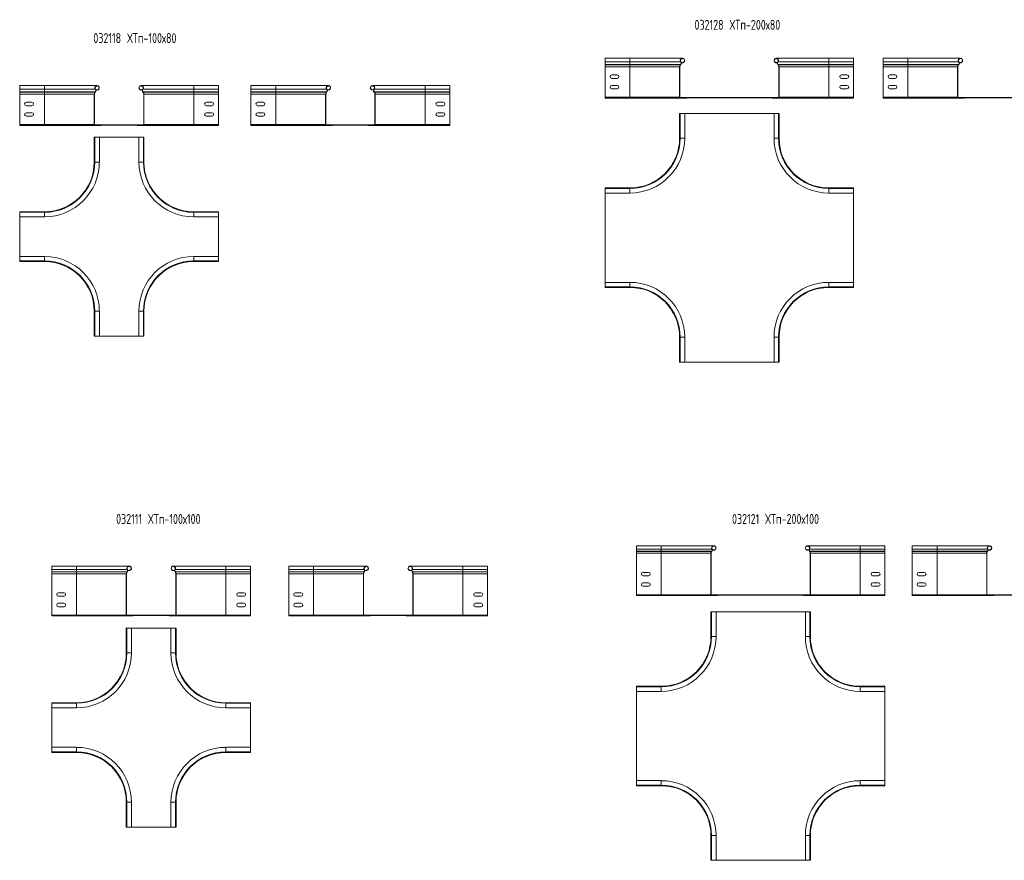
# Model space of a CAD drawing. Header units: millimetres. Extents: x -110 to 6455, y -3219 to 345.
# Tile 1 of 5: x 98 to 2078, y -3028 to -1338. Entities that reach past the tile are written whole.
import ezdxf

# ---------------------------------------------------------------- set-up
doc = ezdxf.new("R2010")
doc.units = ezdxf.units.MM
doc.styles.add('SLDTEXTSTYLE0', font='TXT', dxfattribs={"width": 0.7, "bigfont": 'bigfont'})

msp = doc.modelspace()

# ---------------------------------------------------------------- linework, layer by layer
at = {"color": 7, "linetype": 'Continuous', "lineweight": 15}
for p, q in [((1325, -1415.1), (1275, -1415.1)), ((1275, -1422.6), (1275, -1415.1)), ((1275, -1422.6), (1325, -1422.6)), ((1275, -1427.9), (1275, -1422.6)), ((1430.7, -1415.1), (1325, -1415.1)), ((1325, -1422.6), (1427.2, -1422.6)), ((1325, -1427.9), (1325, -1422.6)), ((1427.2, -1422.6), (1427.6, -1422.2)), ((1428.3, -1423.4), (1432.1, -1423.4)), ((1428.5, -1424), (1432.3, -1424)), ((1432.3, -1424), (1432.1, -1423.4)), ((1617.8, -1424), (1618, -1423.4)), ((1617.8, -1424), (1621.5, -1424)), ((1618, -1423.4), (1621.7, -1423.4)), ((1725, -1415.1), (1619.4, -1415.1)), ((1622.9, -1422.6), (1622.4, -1422.2)), ((1622.9, -1422.6), (1725, -1422.6)), ((1775, -1415.1), (1725, -1415.1)), ((1725, -1427.9), (1725, -1422.6)), ((1725, -1422.6), (1775, -1422.6)), ((1775, -1422.6), (1775, -1415.1)), ((1775, -1427.9), (1775, -1422.6)), ((1884.1, -1415.1), (1834.1, -1415.1)), ((1834.1, -1422.6), (1834.1, -1415.1)), ((1834.1, -1422.6), (1884.1, -1422.6)), ((1834.1, -1427.9), (1834.1, -1422.6)), ((1989.8, -1415.1), (1884.1, -1415.1)), ((1884.1, -1422.6), (1986.3, -1422.6)), ((1884.1, -1427.9), (1884.1, -1422.6)), ((1986.3, -1422.6), (1986.7, -1422.2)), ((1987.4, -1423.4), (1991.2, -1423.4)), ((1987.6, -1424), (1991.4, -1424)), ((1991.4, -1424), (1991.2, -1423.4)), ((1275, -1427.9), (1325, -1427.9)), ((1275, -1428.3), (1275, -1427.9)), ((1275, -1432.4), (1275, -1428.3)), ((1275, -1428.3), (1325, -1428.3)), ((1275, -1432.4), (1325, -1432.4)), ((1275, -1493.6), (1275, -1432.4)), ((1325, -1428.3), (1325, -1427.9)), ((1325, -1427.9), (1427, -1427.9)), ((1325, -1432.4), (1325, -1428.3)), ((1325, -1428.3), (1426.7, -1428.3)), ((1325, -1432.4), (1425, -1432.4)), ((1325, -1493.6), (1325, -1432.4)), ((1425, -1432.4), (1425.6, -1432.4)), ((1425, -1493.6), (1425, -1432.4)), ((1425.6, -1493.6), (1425.6, -1432.4)), ((1426.7, -1428.3), (1427, -1427.9)), ((1426.7, -1428.3), (1427.1, -1428.6)), ((1427, -1427.9), (1427.4, -1428.3)), ((1427.1, -1428.6), (1427.4, -1428.3)), ((1623, -1427.9), (1622.6, -1428.3)), ((1623, -1428.6), (1622.6, -1428.3)), ((1623.4, -1428.3), (1623, -1427.9)), ((1623, -1427.9), (1725, -1427.9)), ((1623.4, -1428.3), (1623, -1428.6)), ((1623.4, -1428.3), (1725, -1428.3)), ((1624.5, -1493.6), (1624.5, -1432.4)), ((1625, -1432.4), (1624.5, -1432.4)), ((1625, -1493.6), (1625, -1432.4)), ((1625, -1432.4), (1725, -1432.4)), ((1725, -1428.3), (1725, -1427.9)), ((1725, -1427.9), (1775, -1427.9)), ((1725, -1432.4), (1725, -1428.3)), ((1725, -1428.3), (1775, -1428.3)), ((1725, -1493.6), (1725, -1432.4)), ((1725, -1432.4), (1775, -1432.4)), ((1775, -1428.3), (1775, -1427.9)), ((1775, -1432.4), (1775, -1428.3)), ((1775, -1493.6), (1775, -1432.4)), ((1834.1, -1427.9), (1884.1, -1427.9)), ((1834.1, -1428.3), (1834.1, -1427.9)), ((1834.1, -1432.4), (1834.1, -1428.3)), ((1834.1, -1428.3), (1884.1, -1428.3)), ((1834.1, -1432.4), (1884.1, -1432.4)), ((1834.1, -1493.6), (1834.1, -1432.4)), ((1884.1, -1428.3), (1884.1, -1427.9)), ((1884.1, -1427.9), (1986.1, -1427.9)), ((1884.1, -1428.3), (1985.8, -1428.3)), ((1884.1, -1432.4), (1884.1, -1428.3)), ((1884.1, -1493.6), (1884.1, -1432.4)), ((1884.1, -1432.4), (1984.1, -1432.4)), ((1984.1, -1432.4), (1984.7, -1432.4)), ((1984.1, -1493.6), (1984.1, -1432.4)), ((1984.7, -1493.6), (1984.7, -1432.4)), ((1985.8, -1428.3), (1986.1, -1427.9)), ((1985.8, -1428.3), (1986.2, -1428.6)), ((1986.1, -1427.9), (1986.5, -1428.3)), ((1986.2, -1428.6), (1986.5, -1428.3)), ((1288.5, -1448.6), (1299.5, -1448.6)), ((1299.5, -1455.6), (1288.5, -1455.6)), ((1761.5, -1448.6), (1750.5, -1448.6)), ((1750.5, -1455.6), (1761.5, -1455.6)), ((1847.6, -1448.6), (1858.6, -1448.6)), ((1858.6, -1455.6), (1847.6, -1455.6)), ((147.7, -1470.1), (97.7, -1470.1)), ((97.7, -1477.6), (97.7, -1470.1)), ((97.7, -1477.6), (147.7, -1477.6)), ((97.7, -1482.9), (97.7, -1477.6)), ((97.7, -1483.3), (97.7, -1482.9)), ((97.7, -1482.9), (147.7, -1482.9)), ((97.7, -1487.4), (97.7, -1483.3)), ((97.7, -1483.3), (147.7, -1483.3)), ((253.4, -1470.1), (147.7, -1470.1)), ((147.7, -1477.6), (249.9, -1477.6)), ((147.7, -1482.9), (147.7, -1477.6)), ((147.7, -1483.3), (147.7, -1482.9)), ((147.7, -1482.9), (249.7, -1482.9)), ((147.7, -1483.3), (249.4, -1483.3)), ((147.7, -1487.4), (147.7, -1483.3)), ((249.4, -1483.3), (249.7, -1482.9)), ((249.4, -1483.3), (249.8, -1483.6)), ((249.7, -1482.9), (250.1, -1483.3)), ((249.8, -1483.6), (250.1, -1483.3)), ((249.9, -1477.6), (250.3, -1477.2)), ((251.1, -1478.4), (254.8, -1478.4)), ((251.2, -1478.9), (255, -1478.9)), ((255, -1478.9), (254.8, -1478.4)), ((340.5, -1478.9), (340.7, -1478.4)), ((340.5, -1478.9), (344.3, -1478.9)), ((340.7, -1478.4), (344.4, -1478.4)), ((447.7, -1470.1), (342.1, -1470.1)), ((345.6, -1477.6), (345.1, -1477.2)), ((345.8, -1482.9), (345.4, -1483.3)), ((345.7, -1483.6), (345.4, -1483.3)), ((345.6, -1477.6), (447.7, -1477.6)), ((346.1, -1483.3), (345.7, -1483.6)), ((346.1, -1483.3), (345.8, -1482.9)), ((345.8, -1482.9), (447.7, -1482.9)), ((346.1, -1483.3), (447.7, -1483.3)), ((497.7, -1470.1), (447.7, -1470.1)), ((447.7, -1482.9), (447.7, -1477.6)), ((447.7, -1477.6), (497.7, -1477.6)), ((447.7, -1483.3), (447.7, -1482.9)), ((447.7, -1482.9), (497.7, -1482.9)), ((447.7, -1487.4), (447.7, -1483.3)), ((447.7, -1483.3), (497.7, -1483.3)), ((497.7, -1477.6), (497.7, -1470.1)), ((497.7, -1482.9), (497.7, -1477.6)), ((497.7, -1483.3), (497.7, -1482.9)), ((497.7, -1487.4), (497.7, -1483.3)), ((612.9, -1470.1), (562.9, -1470.1)), ((562.9, -1477.6), (562.9, -1470.1)), ((562.9, -1477.6), (612.9, -1477.6)), ((562.9, -1482.9), (562.9, -1477.6)), ((562.9, -1482.9), (612.9, -1482.9)), ((562.9, -1483.3), (562.9, -1482.9)), ((562.9, -1487.4), (562.9, -1483.3)), ((562.9, -1483.3), (612.9, -1483.3)), ((718.6, -1470.1), (612.9, -1470.1)), ((612.9, -1482.9), (612.9, -1477.6)), ((612.9, -1477.6), (715.1, -1477.6)), ((612.9, -1482.9), (714.9, -1482.9)), ((612.9, -1483.3), (612.9, -1482.9)), ((612.9, -1483.3), (714.5, -1483.3)), ((612.9, -1487.4), (612.9, -1483.3)), ((714.5, -1483.3), (714.9, -1482.9)), ((714.5, -1483.3), (714.9, -1483.6)), ((714.9, -1482.9), (715.3, -1483.3)), ((714.9, -1483.6), (715.3, -1483.3)), ((715.1, -1477.6), (715.5, -1477.2)), ((716.2, -1478.4), (720, -1478.4)), ((716.4, -1478.9), (720.2, -1478.9)), ((720.2, -1478.9), (720, -1478.4)), ((805.6, -1478.9), (805.8, -1478.4)), ((805.6, -1478.9), (809.4, -1478.9)), ((805.8, -1478.4), (809.6, -1478.4)), ((912.9, -1470.1), (807.2, -1470.1)), ((810.7, -1477.6), (810.3, -1477.2)), ((810.9, -1482.9), (810.5, -1483.3)), ((810.8, -1483.6), (810.5, -1483.3)), ((810.7, -1477.6), (912.9, -1477.6)), ((811.2, -1483.3), (810.8, -1483.6)), ((811.2, -1483.3), (810.9, -1482.9)), ((810.9, -1482.9), (912.9, -1482.9)), ((811.2, -1483.3), (912.9, -1483.3)), ((962.9, -1470.1), (912.9, -1470.1)), ((912.9, -1482.9), (912.9, -1477.6)), ((912.9, -1477.6), (962.9, -1477.6)), ((912.9, -1483.3), (912.9, -1482.9)), ((912.9, -1482.9), (962.9, -1482.9)), ((912.9, -1487.4), (912.9, -1483.3)), ((912.9, -1483.3), (962.9, -1483.3)), ((962.9, -1477.6), (962.9, -1470.1)), ((962.9, -1482.9), (962.9, -1477.6)), ((962.9, -1483.3), (962.9, -1482.9)), ((962.9, -1487.4), (962.9, -1483.3)), ((1288.5, -1469.6), (1299.5, -1469.6)), ((1299.5, -1476.6), (1288.5, -1476.6)), ((1761.5, -1469.6), (1750.5, -1469.6)), ((1750.5, -1476.6), (1761.5, -1476.6)), ((1847.6, -1469.6), (1858.6, -1469.6)), ((1858.6, -1476.6), (1847.6, -1476.6)), ((97.7, -1487.4), (147.7, -1487.4)), ((97.7, -1548.6), (97.7, -1487.4)), ((111.2, -1503.6), (122.2, -1503.6)), ((147.7, -1487.4), (247.7, -1487.4)), ((147.7, -1548.6), (147.7, -1487.4)), ((247.7, -1548.6), (247.7, -1487.4)), ((247.7, -1487.4), (248.3, -1487.4)), ((248.3, -1548.6), (248.3, -1487.4)), ((347.2, -1548.6), (347.2, -1487.4)), ((347.7, -1487.4), (347.2, -1487.4)), ((347.7, -1548.6), (347.7, -1487.4)), ((347.7, -1487.4), (447.7, -1487.4)), ((447.7, -1548.6), (447.7, -1487.4)), ((447.7, -1487.4), (497.7, -1487.4)), ((484.2, -1503.6), (473.2, -1503.6)), ((497.7, -1548.6), (497.7, -1487.4)), ((562.9, -1487.4), (612.9, -1487.4)), ((562.9, -1548.6), (562.9, -1487.4)), ((576.4, -1503.6), (587.4, -1503.6)), ((612.9, -1487.4), (712.9, -1487.4)), ((612.9, -1548.6), (612.9, -1487.4)), ((712.9, -1487.4), (713.4, -1487.4)), ((712.9, -1548.6), (712.9, -1487.4)), ((713.4, -1548.6), (713.4, -1487.4)), ((812.9, -1487.4), (812.3, -1487.4)), ((812.3, -1548.6), (812.3, -1487.4)), ((812.9, -1548.6), (812.9, -1487.4)), ((812.9, -1487.4), (912.9, -1487.4)), ((912.9, -1548.6), (912.9, -1487.4)), ((912.9, -1487.4), (962.9, -1487.4)), ((949.4, -1503.6), (938.4, -1503.6)), ((962.9, -1548.6), (962.9, -1487.4)), ((1275, -1493.6), (1325, -1493.6)), ((1275, -1495.1), (1275, -1493.6)), ((1275, -1495.1), (1325, -1495.1)), ((1325, -1495.1), (1325, -1493.6)), ((1325, -1493.6), (1425, -1493.6)), ((1325, -1495.1), (1426.5, -1495.1)), ((1425, -1493.6), (1425.6, -1493.6)), ((1425.6, -1493.9), (1426.5, -1493.9)), ((1426.5, -1493.9), (1426.5, -1494.6)), ((1426.5, -1493.9), (1623.5, -1493.9)), ((1426.5, -1494.6), (1623.5, -1494.6)), ((1426.5, -1495.1), (1426.5, -1494.6)), ((1439, -1494.6), (1426.5, -1494.6)), ((1439, -1495.1), (1426.5, -1495.1)), ((1439, -1495.1), (1439, -1494.6)), ((1611, -1495.1), (1611, -1494.6)), ((1611, -1494.6), (1623.5, -1494.6)), ((1611, -1495.1), (1623.5, -1495.1)), ((1623.5, -1493.9), (1623.5, -1494.6)), ((1623.5, -1493.9), (1624.4, -1493.9)), ((1623.5, -1495.1), (1623.5, -1494.6)), ((1623.5, -1495.1), (1725, -1495.1)), ((1625, -1493.6), (1624.5, -1493.6)), ((1625, -1493.6), (1725, -1493.6)), ((1725, -1495.1), (1725, -1493.6)), ((1725, -1493.6), (1775, -1493.6)), ((1725, -1495.1), (1775, -1495.1)), ((1775, -1495.1), (1775, -1493.6)), ((1834.1, -1495.1), (1834.1, -1493.6)), ((1834.1, -1493.6), (1884.1, -1493.6)), ((1834.1, -1495.1), (1884.1, -1495.1)), ((1884.1, -1495.1), (1884.1, -1493.6)), ((1884.1, -1493.6), (1984.1, -1493.6)), ((1884.1, -1495.1), (1985.6, -1495.1)), ((1984.1, -1493.6), (1984.7, -1493.6)), ((1984.7, -1493.9), (1985.6, -1493.9)), ((1985.6, -1493.9), (1985.6, -1494.6)), ((1985.6, -1493.9), (2182.6, -1493.9)), ((1985.6, -1494.6), (2182.6, -1494.6)), ((1985.6, -1495.1), (1985.6, -1494.6)), ((1998.1, -1494.6), (1985.6, -1494.6)), ((1998.1, -1495.1), (1985.6, -1495.1)), ((1998.1, -1495.1), (1998.1, -1494.6)), ((122.2, -1510.6), (111.2, -1510.6)), ((111.2, -1524.6), (122.2, -1524.6)), ((473.2, -1510.6), (484.2, -1510.6)), ((484.2, -1524.6), (473.2, -1524.6)), ((587.4, -1510.6), (576.4, -1510.6)), ((576.4, -1524.6), (587.4, -1524.6)), ((938.4, -1510.6), (949.4, -1510.6)), ((949.4, -1524.6), (938.4, -1524.6)), ((122.2, -1531.6), (111.2, -1531.6)), ((473.2, -1531.6), (484.2, -1531.6)), ((587.4, -1531.6), (576.4, -1531.6)), ((938.4, -1531.6), (949.4, -1531.6)), ((1425, -1526), (1425, -1576)), ((1425, -1526), (1426.2, -1526)), ((1426.2, -1526), (1426.2, -1576)), ((1426.2, -1526), (1435.3, -1526)), ((1435.3, -1576), (1435.3, -1526)), ((1614.8, -1526), (1435.3, -1526)), ((1614.8, -1526), (1614.8, -1576)), ((1623.9, -1526), (1614.8, -1526)), ((1623.9, -1576), (1623.9, -1526)), ((1625, -1526), (1623.9, -1526)), ((1625, -1576), (1625, -1526)), ((97.7, -1550.1), (97.7, -1548.6)), ((97.7, -1548.6), (147.7, -1548.6)), ((97.7, -1550.1), (147.7, -1550.1)), ((147.7, -1550.1), (147.7, -1548.6)), ((147.7, -1548.6), (247.7, -1548.6)), ((147.7, -1550.1), (249.2, -1550.1)), ((247.7, -1548.6), (248.3, -1548.6)), ((248.3, -1548.9), (249.2, -1548.9)), ((249.2, -1548.9), (249.2, -1549.6)), ((249.2, -1548.9), (346.2, -1548.9)), ((249.2, -1549.6), (346.2, -1549.6)), ((261.7, -1549.6), (249.2, -1549.6)), ((249.2, -1550.1), (249.2, -1549.6)), ((261.7, -1550.1), (249.2, -1550.1)), ((261.7, -1550.1), (261.7, -1549.6)), ((333.7, -1549.6), (346.2, -1549.6)), ((333.7, -1550.1), (333.7, -1549.6)), ((333.7, -1550.1), (346.2, -1550.1)), ((346.2, -1548.9), (346.2, -1549.6)), ((346.2, -1548.9), (347.2, -1548.9)), ((346.2, -1550.1), (346.2, -1549.6)), ((346.2, -1550.1), (447.7, -1550.1)), ((447.7, -1550.1), (346.2, -1550.1)), ((347.7, -1548.6), (347.2, -1548.6)), ((347.7, -1548.6), (447.7, -1548.6)), ((447.7, -1550.1), (447.7, -1548.6)), ((447.7, -1548.6), (497.7, -1548.6)), ((447.7, -1550.1), (497.7, -1550.1)), ((497.7, -1550.1), (497.7, -1548.6)), ((562.9, -1550.1), (562.9, -1548.6)), ((562.9, -1548.6), (612.9, -1548.6)), ((562.9, -1550.1), (612.9, -1550.1)), ((612.9, -1550.1), (612.9, -1548.6)), ((612.9, -1548.6), (712.9, -1548.6)), ((612.9, -1550.1), (714.4, -1550.1)), ((712.9, -1548.6), (713.4, -1548.6)), ((713.5, -1548.9), (714.4, -1548.9)), ((714.4, -1548.9), (714.4, -1549.6)), ((714.4, -1548.9), (811.4, -1548.9)), ((714.4, -1549.6), (811.4, -1549.6)), ((714.4, -1550.1), (714.4, -1549.6)), ((726.9, -1549.6), (714.4, -1549.6)), ((726.9, -1550.1), (714.4, -1550.1)), ((726.9, -1550.1), (726.9, -1549.6)), ((798.9, -1550.1), (798.9, -1549.6)), ((798.9, -1549.6), (811.4, -1549.6)), ((798.9, -1550.1), (811.4, -1550.1)), ((811.4, -1548.9), (811.4, -1549.6)), ((811.4, -1548.9), (812.3, -1548.9)), ((811.4, -1550.1), (811.4, -1549.6)), ((811.4, -1550.1), (912.9, -1550.1)), ((812.9, -1548.6), (812.3, -1548.6)), ((812.9, -1548.6), (912.9, -1548.6)), ((912.9, -1550.1), (912.9, -1548.6)), ((912.9, -1548.6), (962.9, -1548.6)), ((912.9, -1550.1), (962.9, -1550.1)), ((962.9, -1550.1), (962.9, -1548.6)), ((247.7, -1573.8), (247.7, -1623.8)), ((247.7, -1573.8), (248.9, -1573.8)), ((248.9, -1573.8), (248.9, -1623.8)), ((248.9, -1573.8), (258, -1573.8)), ((258, -1623.8), (258, -1573.8)), ((337.5, -1573.8), (258, -1573.8)), ((337.5, -1573.8), (337.5, -1623.8)), ((346.6, -1573.8), (337.5, -1573.8)), ((346.6, -1623.8), (346.6, -1573.8)), ((347.7, -1573.8), (346.6, -1573.8)), ((347.7, -1623.8), (347.7, -1573.8)), ((1275, -1676), (1275, -1677.1)), ((1325, -1676), (1275, -1676)), ((1325, -1677.1), (1275, -1677.1)), ((1275, -1677.1), (1275, -1686.2)), ((1775, -1676), (1725, -1676)), ((1775, -1677.1), (1725, -1677.1)), ((1775, -1676), (1775, -1677.1)), ((1775, -1677.1), (1775, -1686.2)), ((1275, -1686.2), (1325, -1686.2)), ((1275, -1686.2), (1275, -1865.8)), ((1725, -1686.2), (1775, -1686.2)), ((1775, -1865.8), (1775, -1686.2)), ((97.7, -1723.8), (97.7, -1724.9)), ((147.7, -1723.8), (97.7, -1723.8)), ((147.7, -1724.9), (97.7, -1724.9)), ((97.7, -1724.9), (97.7, -1734)), ((97.7, -1734), (147.7, -1734)), ((97.7, -1734), (97.7, -1813.5)), ((497.7, -1723.8), (447.7, -1723.8)), ((497.7, -1724.9), (447.7, -1724.9)), ((447.7, -1734), (497.7, -1734)), ((497.7, -1723.8), (497.7, -1724.9)), ((497.7, -1724.9), (497.7, -1734)), ((497.7, -1813.5), (497.7, -1734)), ((147.7, -1813.5), (97.7, -1813.5)), ((97.7, -1822.6), (97.7, -1813.5)), ((497.7, -1813.5), (447.7, -1813.5)), ((497.7, -1822.6), (497.7, -1813.5)), ((97.7, -1822.6), (147.7, -1822.6)), ((97.7, -1823.8), (97.7, -1822.6)), ((97.7, -1823.8), (147.7, -1823.8)), ((447.7, -1822.6), (497.7, -1822.6)), ((447.7, -1823.8), (497.7, -1823.8)), ((497.7, -1823.8), (497.7, -1822.6)), ((1325, -1865.8), (1275, -1865.8)), ((1275, -1874.9), (1275, -1865.8)), ((1275, -1874.9), (1325, -1874.9)), ((1275, -1876), (1275, -1874.9)), ((1275, -1876), (1325, -1876)), ((1775, -1865.8), (1725, -1865.8)), ((1725, -1874.9), (1775, -1874.9)), ((1725, -1876), (1775, -1876)), ((1775, -1874.9), (1775, -1865.8)), ((1775, -1876), (1775, -1874.9)), ((247.7, -1923.8), (247.7, -1973.8)), ((248.9, -1923.8), (248.9, -1973.8)), ((258, -1973.8), (258, -1923.8)), ((337.5, -1923.8), (337.5, -1973.8)), ((346.6, -1973.8), (346.6, -1923.8)), ((347.7, -1973.8), (347.7, -1923.8)), ((247.7, -1973.8), (248.9, -1973.8)), ((248.9, -1973.8), (258, -1973.8)), ((258, -1973.8), (337.5, -1973.8)), ((346.6, -1973.8), (337.5, -1973.8)), ((347.7, -1973.8), (346.6, -1973.8)), ((1425, -1976), (1425, -2026)), ((1426.2, -1976), (1426.2, -2026)), ((1435.3, -2026), (1435.3, -1976)), ((1614.8, -1976), (1614.8, -2026)), ((1623.9, -2026), (1623.9, -1976)), ((1625, -2026), (1625, -1976)), ((1425, -2026), (1426.2, -2026)), ((1426.2, -2026), (1435.3, -2026)), ((1435.3, -2026), (1614.8, -2026)), ((1623.9, -2026), (1614.8, -2026)), ((1625, -2026), (1623.9, -2026)), ((1388, -2395.5), (1338, -2395.5)), ((1338, -2402.3), (1338, -2395.5)), ((1493.7, -2395.5), (1388, -2395.5)), ((1788, -2395.5), (1682.4, -2395.5)), ((1838, -2395.5), (1788, -2395.5)), ((1838, -2402.3), (1838, -2395.5)), ((1942.6, -2395.5), (1892.6, -2395.5)), ((1892.6, -2402.3), (1892.6, -2395.5)), ((2048.2, -2395.5), (1942.6, -2395.5)), ((1338, -2402.3), (1388, -2402.3)), ((1338, -2406.6), (1338, -2402.3)), ((1338, -2407), (1338, -2406.6)), ((1338, -2406.6), (1388, -2406.6)), ((1338, -2407), (1388, -2407)), ((1338, -2410.6), (1338, -2407)), ((1338, -2410.6), (1388, -2410.6)), ((1338, -2494), (1338, -2410.6)), ((1388, -2402.3), (1489.8, -2402.3)), ((1388, -2406.6), (1388, -2402.3)), ((1388, -2406.6), (1489.5, -2406.6)), ((1388, -2407), (1388, -2406.6)), ((1388, -2410.6), (1388, -2407)), ((1388, -2407), (1489.2, -2407)), ((1388, -2494), (1388, -2410.6)), ((1388, -2410.6), (1488, -2410.6)), ((1488, -2410.6), (1488.6, -2410.6)), ((1488, -2494), (1488, -2410.6)), ((1488.6, -2494), (1488.6, -2410.6)), ((1489.2, -2407), (1489.5, -2406.6)), ((1489.2, -2407), (1489.6, -2407.3)), ((1489.5, -2406.6), (1489.9, -2406.9)), ((1489.6, -2407.3), (1489.9, -2406.9)), ((1489.8, -2402.3), (1490.2, -2402)), ((1490.8, -2403.8), (1495.1, -2403.8)), ((1490.8, -2404.3), (1495.3, -2404.3)), ((1495.3, -2404.3), (1495.1, -2403.8)), ((1680.8, -2404.3), (1681, -2403.8)), ((1680.8, -2404.3), (1685.2, -2404.3)), ((1681, -2403.8), (1685.3, -2403.8)), ((1686.3, -2402.3), (1685.8, -2402)), ((1686.6, -2406.6), (1686.1, -2406.9)), ((1686.4, -2407.3), (1686.1, -2406.9)), ((1686.3, -2402.3), (1788, -2402.3)), ((1686.9, -2407), (1686.4, -2407.3)), ((1686.9, -2407), (1686.6, -2406.6)), ((1686.6, -2406.6), (1788, -2406.6)), ((1686.9, -2407), (1788, -2407)), ((1687.5, -2494), (1687.5, -2410.6)), ((1688, -2410.6), (1687.5, -2410.6)), ((1688, -2494), (1688, -2410.6)), ((1688, -2410.6), (1788, -2410.6)), ((1788, -2406.6), (1788, -2402.3)), ((1788, -2402.3), (1838, -2402.3)), ((1788, -2407), (1788, -2406.6)), ((1788, -2406.6), (1838, -2406.6)), ((1788, -2410.6), (1788, -2407)), ((1788, -2407), (1838, -2407)), ((1788, -2494), (1788, -2410.6)), ((1788, -2410.6), (1838, -2410.6)), ((1838, -2406.6), (1838, -2402.3)), ((1838, -2407), (1838, -2406.6)), ((1838, -2410.6), (1838, -2407)), ((1838, -2494), (1838, -2410.6)), ((1892.6, -2402.3), (1942.6, -2402.3)), ((1892.6, -2406.6), (1892.6, -2402.3)), ((1892.6, -2406.6), (1942.6, -2406.6)), ((1892.6, -2407), (1892.6, -2406.6)), ((1892.6, -2407), (1942.6, -2407)), ((1892.6, -2410.6), (1892.6, -2407)), ((1892.6, -2494), (1892.6, -2410.6)), ((1892.6, -2410.6), (1942.6, -2410.6)), ((1942.6, -2402.3), (2044.3, -2402.3)), ((1942.6, -2406.6), (1942.6, -2402.3)), ((1942.6, -2406.6), (2044, -2406.6)), ((1942.6, -2407), (1942.6, -2406.6)), ((1942.6, -2410.6), (1942.6, -2407)), ((1942.6, -2407), (2043.7, -2407)), ((1942.6, -2410.6), (2042.6, -2410.6)), ((1942.6, -2494), (1942.6, -2410.6)), ((2042.6, -2410.6), (2043.1, -2410.6)), ((2042.6, -2494), (2042.6, -2410.6)), ((2043.1, -2494), (2043.1, -2410.6)), ((2043.7, -2407), (2044, -2406.6)), ((2043.7, -2407), (2044.2, -2407.3)), ((2044, -2406.6), (2044.5, -2406.9)), ((2044.2, -2407.3), (2044.5, -2406.9)), ((2044.3, -2402.3), (2044.8, -2402)), ((2045.3, -2403.8), (2049.6, -2403.8)), ((2045.4, -2404.3), (2049.8, -2404.3)), ((2049.8, -2404.3), (2049.6, -2403.8)), ((212.2, -2436.7), (162.2, -2436.7)), ((162.2, -2443.5), (162.2, -2436.7)), ((162.2, -2443.5), (212.2, -2443.5)), ((162.2, -2447.8), (162.2, -2443.5)), ((162.2, -2448.2), (162.2, -2447.8)), ((162.2, -2447.8), (212.2, -2447.8)), ((162.2, -2448.2), (212.2, -2448.2)), ((162.2, -2451.8), (162.2, -2448.2)), ((162.2, -2535.2), (162.2, -2451.8)), ((162.2, -2451.8), (212.2, -2451.8)), ((317.9, -2436.7), (212.2, -2436.7)), ((212.2, -2443.5), (314, -2443.5)), ((212.2, -2447.8), (212.2, -2443.5)), ((212.2, -2448.2), (212.2, -2447.8)), ((212.2, -2447.8), (313.7, -2447.8)), ((212.2, -2448.2), (313.4, -2448.2)), ((212.2, -2451.8), (212.2, -2448.2)), ((212.2, -2451.8), (312.2, -2451.8)), ((212.2, -2535.2), (212.2, -2451.8)), ((312.2, -2451.8), (312.8, -2451.8)), ((312.2, -2535.2), (312.2, -2451.8)), ((312.8, -2535.2), (312.8, -2451.8)), ((313.4, -2448.2), (313.7, -2447.8)), ((313.4, -2448.2), (313.9, -2448.6)), ((313.7, -2447.8), (314.2, -2448.2)), ((313.9, -2448.6), (314.2, -2448.2)), ((314, -2443.5), (314.4, -2443.2)), ((315, -2445), (319.3, -2445)), ((315, -2445.5), (319.5, -2445.5)), ((319.5, -2445.5), (319.3, -2445)), ((405, -2445.5), (405.2, -2445)), ((405, -2445.5), (409.5, -2445.5)), ((405.2, -2445), (409.5, -2445)), ((512.2, -2436.7), (406.6, -2436.7)), ((410.5, -2443.5), (410, -2443.2)), ((410.8, -2447.8), (410.3, -2448.2)), ((410.6, -2448.6), (410.3, -2448.2)), ((410.5, -2443.5), (512.2, -2443.5)), ((411.1, -2448.2), (410.6, -2448.6)), ((411.1, -2448.2), (410.8, -2447.8)), ((410.8, -2447.8), (512.2, -2447.8)), ((411.1, -2448.2), (512.2, -2448.2)), ((411.7, -2535.2), (411.7, -2451.8)), ((412.2, -2451.8), (411.7, -2451.8)), ((412.2, -2535.2), (412.2, -2451.8)), ((412.2, -2451.8), (512.2, -2451.8)), ((562.2, -2436.7), (512.2, -2436.7)), ((512.2, -2447.8), (512.2, -2443.5)), ((512.2, -2443.5), (562.2, -2443.5)), ((512.2, -2448.2), (512.2, -2447.8)), ((512.2, -2447.8), (562.2, -2447.8)), ((512.2, -2451.8), (512.2, -2448.2)), ((512.2, -2448.2), (562.2, -2448.2)), ((512.2, -2535.2), (512.2, -2451.8)), ((512.2, -2451.8), (562.2, -2451.8)), ((562.2, -2443.5), (562.2, -2436.7)), ((562.2, -2447.8), (562.2, -2443.5)), ((562.2, -2448.2), (562.2, -2447.8)), ((562.2, -2451.8), (562.2, -2448.2)), ((562.2, -2535.2), (562.2, -2451.8)), ((688.9, -2436.7), (638.9, -2436.7)), ((638.9, -2443.5), (638.9, -2436.7)), ((638.9, -2443.5), (688.9, -2443.5)), ((638.9, -2447.8), (638.9, -2443.5)), ((638.9, -2447.8), (688.9, -2447.8)), ((638.9, -2448.2), (638.9, -2447.8)), ((638.9, -2448.2), (688.9, -2448.2)), ((638.9, -2451.8), (638.9, -2448.2)), ((638.9, -2535.2), (638.9, -2451.8)), ((638.9, -2451.8), (688.9, -2451.8)), ((794.6, -2436.7), (688.9, -2436.7)), ((688.9, -2443.5), (790.6, -2443.5)), ((688.9, -2447.8), (688.9, -2443.5)), ((688.9, -2448.2), (688.9, -2447.8)), ((688.9, -2447.8), (790.4, -2447.8)), ((688.9, -2448.2), (790.1, -2448.2)), ((688.9, -2451.8), (688.9, -2448.2)), ((688.9, -2535.2), (688.9, -2451.8)), ((688.9, -2451.8), (788.9, -2451.8)), ((788.9, -2451.8), (789.4, -2451.8)), ((788.9, -2535.2), (788.9, -2451.8)), ((789.4, -2535.2), (789.4, -2451.8)), ((790.1, -2448.2), (790.4, -2447.8)), ((790.1, -2448.2), (790.5, -2448.6)), ((790.4, -2447.8), (790.8, -2448.2)), ((790.5, -2448.6), (790.8, -2448.2)), ((790.6, -2443.5), (791.1, -2443.2)), ((791.7, -2445), (796, -2445)), ((791.7, -2445.5), (796.2, -2445.5)), ((796.2, -2445.5), (796, -2445)), ((881.6, -2445.5), (881.8, -2445)), ((881.6, -2445.5), (886.1, -2445.5)), ((881.8, -2445), (886.1, -2445)), ((988.9, -2436.7), (883.2, -2436.7)), ((887.2, -2443.5), (886.7, -2443.2)), ((887.4, -2447.8), (887, -2448.2)), ((887.3, -2448.6), (887, -2448.2)), ((887.2, -2443.5), (988.9, -2443.5)), ((887.7, -2448.2), (887.3, -2448.6)), ((887.7, -2448.2), (887.4, -2447.8)), ((887.4, -2447.8), (988.9, -2447.8)), ((887.7, -2448.2), (988.9, -2448.2)), ((888.9, -2451.8), (888.3, -2451.8)), ((888.3, -2535.2), (888.3, -2451.8)), ((888.9, -2535.2), (888.9, -2451.8)), ((888.9, -2451.8), (988.9, -2451.8)), ((1038.9, -2436.7), (988.9, -2436.7)), ((988.9, -2447.8), (988.9, -2443.5)), ((988.9, -2443.5), (1038.9, -2443.5)), ((988.9, -2448.2), (988.9, -2447.8)), ((988.9, -2447.8), (1038.9, -2447.8)), ((988.9, -2451.8), (988.9, -2448.2)), ((988.9, -2448.2), (1038.9, -2448.2)), ((988.9, -2535.2), (988.9, -2451.8)), ((988.9, -2451.8), (1038.9, -2451.8)), ((1038.9, -2443.5), (1038.9, -2436.7)), ((1038.9, -2447.8), (1038.9, -2443.5)), ((1038.9, -2448.2), (1038.9, -2447.8)), ((1038.9, -2451.8), (1038.9, -2448.2)), ((1038.9, -2535.2), (1038.9, -2451.8)), ((1351.5, -2449), (1362.5, -2449)), ((1824.5, -2449), (1813.5, -2449)), ((1906.1, -2449), (1917.1, -2449)), ((1362.5, -2456), (1351.5, -2456)), ((1351.5, -2470), (1362.5, -2470)), ((1813.5, -2456), (1824.5, -2456)), ((1824.5, -2470), (1813.5, -2470)), ((1917.1, -2456), (1906.1, -2456)), ((1906.1, -2470), (1917.1, -2470)), ((175.7, -2490.2), (186.7, -2490.2)), ((548.7, -2490.2), (537.7, -2490.2)), ((652.4, -2490.2), (663.4, -2490.2)), ((1025.4, -2490.2), (1014.4, -2490.2)), ((1338, -2494), (1388, -2494)), ((1338, -2495.5), (1338, -2494)), ((1362.5, -2477), (1351.5, -2477)), ((1388, -2494), (1488, -2494)), ((1388, -2495.5), (1388, -2494)), ((1488, -2494), (1488.6, -2494)), ((1488.6, -2494.2), (1489.5, -2494.2)), ((1489.5, -2494.2), (1489.5, -2494.9)), ((1489.5, -2494.2), (1686.5, -2494.2)), ((1502, -2494.9), (1489.5, -2494.9)), ((1489.5, -2495.5), (1489.5, -2494.9)), ((1489.5, -2494.9), (1686.5, -2494.9)), ((1502, -2495.5), (1502, -2494.9)), ((1674, -2495.5), (1674, -2494.9)), ((1674, -2494.9), (1686.5, -2494.9)), ((1686.5, -2494.2), (1686.5, -2494.9)), ((1686.5, -2494.2), (1687.5, -2494.2)), ((1686.5, -2495.5), (1686.5, -2494.9)), ((1688, -2494), (1687.5, -2494)), ((1688, -2494), (1788, -2494)), ((1788, -2495.5), (1788, -2494)), ((1788, -2494), (1838, -2494)), ((1813.5, -2477), (1824.5, -2477)), ((1838, -2495.5), (1838, -2494)), ((1892.6, -2494), (1942.6, -2494)), ((1892.6, -2495.5), (1892.6, -2494)), ((1917.1, -2477), (1906.1, -2477)), ((1942.6, -2495.5), (1942.6, -2494)), ((1942.6, -2494), (2042.6, -2494)), ((2042.6, -2494), (2043.1, -2494)), ((2043.1, -2494.2), (2044.1, -2494.2)), ((2044.1, -2494.2), (2044.1, -2494.9)), ((2044.1, -2494.2), (2241.1, -2494.2)), ((2044.1, -2495.5), (2044.1, -2494.9)), ((2056.6, -2494.9), (2044.1, -2494.9)), ((2044.1, -2494.9), (2241.1, -2494.9)), ((2056.6, -2495.5), (2056.6, -2494.9)), ((186.7, -2497.2), (175.7, -2497.2)), ((175.7, -2511.2), (186.7, -2511.2)), ((537.7, -2497.2), (548.7, -2497.2)), ((548.7, -2511.2), (537.7, -2511.2)), ((663.4, -2497.2), (652.4, -2497.2)), ((652.4, -2511.2), (663.4, -2511.2)), ((1014.4, -2497.2), (1025.4, -2497.2)), ((1025.4, -2511.2), (1014.4, -2511.2)), ((1338, -2495.5), (1388, -2495.5)), ((1388, -2495.5), (1489.5, -2495.5)), ((1502, -2495.5), (1489.5, -2495.5)), ((1674, -2495.5), (1686.5, -2495.5)), ((1686.5, -2495.5), (1788, -2495.5)), ((1788, -2495.5), (1686.5, -2495.5)), ((1788, -2495.5), (1838, -2495.5)), ((1892.6, -2495.5), (1942.6, -2495.5)), ((1942.6, -2495.5), (2044.1, -2495.5)), ((2056.6, -2495.5), (2044.1, -2495.5)), ((186.7, -2518.2), (175.7, -2518.2)), ((537.7, -2518.2), (548.7, -2518.2)), ((663.4, -2518.2), (652.4, -2518.2)), ((1014.4, -2518.2), (1025.4, -2518.2)), ((1488, -2528.2), (1488, -2578.2)), ((1488, -2528.2), (1489.2, -2528.2)), ((1489.2, -2528.2), (1489.2, -2578.2)), ((1489.2, -2528.2), (1498.3, -2528.2)), ((1498.3, -2578.2), (1498.3, -2528.2)), ((1677.8, -2528.2), (1498.3, -2528.2)), ((1677.8, -2528.2), (1677.8, -2578.2)), ((1686.9, -2528.2), (1677.8, -2528.2)), ((1686.9, -2578.2), (1686.9, -2528.2)), ((1688, -2528.2), (1686.9, -2528.2)), ((1688, -2578.2), (1688, -2528.2)), ((162.2, -2535.2), (212.2, -2535.2)), ((162.2, -2536.7), (162.2, -2535.2)), ((162.2, -2536.7), (212.2, -2536.7)), ((212.2, -2536.7), (212.2, -2535.2)), ((212.2, -2535.2), (312.2, -2535.2)), ((212.2, -2536.7), (313.7, -2536.7)), ((312.2, -2535.2), (312.8, -2535.2)), ((312.8, -2535.4), (313.7, -2535.4)), ((313.7, -2535.4), (313.7, -2536.1)), ((313.7, -2535.4), (410.7, -2535.4)), ((313.7, -2536.7), (313.7, -2536.1)), ((326.2, -2536.1), (313.7, -2536.1)), ((313.7, -2536.1), (410.7, -2536.1)), ((326.2, -2536.7), (313.7, -2536.7)), ((326.2, -2536.7), (326.2, -2536.1)), ((398.2, -2536.1), (410.7, -2536.1)), ((398.2, -2536.7), (398.2, -2536.1)), ((398.2, -2536.7), (410.7, -2536.7)), ((410.7, -2535.4), (410.7, -2536.1)), ((410.7, -2535.4), (411.7, -2535.4)), ((410.7, -2536.7), (410.7, -2536.1)), ((410.7, -2536.7), (512.2, -2536.7)), ((512.2, -2536.7), (410.7, -2536.7)), ((412.2, -2535.2), (411.7, -2535.2)), ((412.2, -2535.2), (512.2, -2535.2)), ((512.2, -2536.7), (512.2, -2535.2)), ((512.2, -2535.2), (562.2, -2535.2)), ((512.2, -2536.7), (562.2, -2536.7)), ((562.2, -2536.7), (562.2, -2535.2)), ((638.9, -2535.2), (688.9, -2535.2)), ((638.9, -2536.7), (638.9, -2535.2)), ((638.9, -2536.7), (688.9, -2536.7)), ((688.9, -2536.7), (688.9, -2535.2)), ((688.9, -2535.2), (788.9, -2535.2)), ((688.9, -2536.7), (790.4, -2536.7)), ((788.9, -2535.2), (789.4, -2535.2)), ((789.5, -2535.4), (790.4, -2535.4)), ((790.4, -2535.4), (790.4, -2536.1)), ((790.4, -2535.4), (887.4, -2535.4)), ((802.9, -2536.1), (790.4, -2536.1)), ((790.4, -2536.7), (790.4, -2536.1)), ((790.4, -2536.1), (887.4, -2536.1)), ((802.9, -2536.7), (790.4, -2536.7)), ((802.9, -2536.7), (802.9, -2536.1)), ((874.9, -2536.7), (874.9, -2536.1)), ((874.9, -2536.1), (887.4, -2536.1)), ((874.9, -2536.7), (887.4, -2536.7)), ((887.4, -2535.4), (887.4, -2536.1)), ((887.4, -2535.4), (888.3, -2535.4)), ((887.4, -2536.7), (887.4, -2536.1)), ((887.4, -2536.7), (988.9, -2536.7)), ((888.9, -2535.2), (888.3, -2535.2)), ((888.9, -2535.2), (988.9, -2535.2)), ((988.9, -2536.7), (988.9, -2535.2)), ((988.9, -2535.2), (1038.9, -2535.2)), ((988.9, -2536.7), (1038.9, -2536.7)), ((1038.9, -2536.7), (1038.9, -2535.2)), ((312.2, -2561.2), (312.2, -2611.2)), ((312.2, -2561.2), (313.4, -2561.2)), ((313.4, -2561.2), (313.4, -2611.2)), ((313.4, -2561.2), (322.5, -2561.2)), ((322.5, -2611.2), (322.5, -2561.2)), ((402, -2561.2), (322.5, -2561.2)), ((402, -2561.2), (402, -2611.2)), ((411.1, -2561.2), (402, -2561.2)), ((411.1, -2611.2), (411.1, -2561.2)), ((412.2, -2561.2), (411.1, -2561.2)), ((412.2, -2611.2), (412.2, -2561.2)), ((1488, -2578.2), (1489.2, -2578.2)), ((1688, -2578.2), (1686.9, -2578.2)), ((312.2, -2611.2), (313.4, -2611.2)), ((412.2, -2611.2), (411.1, -2611.2)), ((1388, -2678.2), (1338, -2678.2)), ((1338, -2678.2), (1338, -2679.3)), ((1388, -2679.3), (1338, -2679.3)), ((1338, -2679.3), (1338, -2688.4)), ((1338, -2688.4), (1388, -2688.4)), ((1338, -2688.4), (1338, -2867.9)), ((1388, -2678.2), (1388, -2679.3)), ((1788, -2678.2), (1788, -2679.3)), ((1838, -2678.2), (1788, -2678.2)), ((1838, -2679.3), (1788, -2679.3)), ((1788, -2688.4), (1838, -2688.4)), ((1838, -2678.2), (1838, -2679.3)), ((1838, -2679.3), (1838, -2688.4)), ((1838, -2867.9), (1838, -2688.4)), ((212.2, -2711.2), (162.2, -2711.2)), ((162.2, -2711.2), (162.2, -2712.3)), ((212.2, -2712.3), (162.2, -2712.3)), ((162.2, -2712.3), (162.2, -2721.4)), ((212.2, -2711.2), (212.2, -2712.3)), ((512.2, -2711.2), (512.2, -2712.3)), ((562.2, -2711.2), (512.2, -2711.2)), ((562.2, -2712.3), (512.2, -2712.3)), ((562.2, -2711.2), (562.2, -2712.3)), ((562.2, -2712.3), (562.2, -2721.4)), ((162.2, -2721.4), (212.2, -2721.4)), ((162.2, -2721.4), (162.2, -2800.9)), ((512.2, -2721.4), (562.2, -2721.4)), ((562.2, -2800.9), (562.2, -2721.4)), ((212.2, -2800.9), (162.2, -2800.9)), ((162.2, -2810), (162.2, -2800.9)), ((162.2, -2810), (212.2, -2810)), ((162.2, -2811.2), (162.2, -2810)), ((162.2, -2811.2), (212.2, -2811.2)), ((212.2, -2811.2), (212.2, -2810)), ((562.2, -2800.9), (512.2, -2800.9)), ((512.2, -2810), (562.2, -2810)), ((512.2, -2811.2), (512.2, -2810)), ((512.2, -2811.2), (562.2, -2811.2)), ((562.2, -2810), (562.2, -2800.9)), ((562.2, -2811.2), (562.2, -2810)), ((1388, -2867.9), (1338, -2867.9)), ((1338, -2877), (1338, -2867.9)), ((1838, -2867.9), (1788, -2867.9)), ((1838, -2877), (1838, -2867.9)), ((1338, -2877), (1388, -2877)), ((1338, -2878.2), (1338, -2877)), ((1338, -2878.2), (1388, -2878.2)), ((1388, -2878.2), (1388, -2877)), ((1788, -2877), (1838, -2877)), ((1788, -2878.2), (1788, -2877)), ((1788, -2878.2), (1838, -2878.2)), ((1838, -2878.2), (1838, -2877)), ((312.2, -2911.2), (312.2, -2961.2)), ((312.2, -2911.2), (313.4, -2911.2)), ((313.4, -2911.2), (313.4, -2961.2)), ((322.5, -2961.2), (322.5, -2911.2)), ((402, -2911.2), (402, -2961.2)), ((411.1, -2961.2), (411.1, -2911.2)), ((412.2, -2911.2), (411.1, -2911.2)), ((412.2, -2961.2), (412.2, -2911.2)), ((312.2, -2961.2), (313.4, -2961.2)), ((313.4, -2961.2), (322.5, -2961.2)), ((322.5, -2961.2), (402, -2961.2)), ((411.1, -2961.2), (402, -2961.2)), ((412.2, -2961.2), (411.1, -2961.2)), ((1488, -2978.2), (1488, -3028.2)), ((1488, -2978.2), (1489.2, -2978.2)), ((1489.2, -2978.2), (1489.2, -3028.2)), ((1498.3, -3028.2), (1498.3, -2978.2)), ((1677.8, -2978.2), (1677.8, -3028.2)), ((1686.9, -3028.2), (1686.9, -2978.2)), ((1688, -2978.2), (1686.9, -2978.2)), ((1688, -3028.2), (1688, -2978.2)), ((1488, -3028.2), (1489.2, -3028.2)), ((1489.2, -3028.2), (1498.3, -3028.2)), ((1498.3, -3028.2), (1677.8, -3028.2)), ((1686.9, -3028.2), (1677.8, -3028.2)), ((1688, -3028.2), (1686.9, -3028.2))]:
    msp.add_line(p, q, dxfattribs=at)
at = {"color": 8, "linetype": 'Continuous', "lineweight": 15}
for p, q in [((1325, -1422.6), (1325, -1415.1)), ((1725, -1422.6), (1725, -1415.1)), ((1884.1, -1422.6), (1884.1, -1415.1)), ((147.7, -1477.6), (147.7, -1470.1)), ((447.7, -1477.6), (447.7, -1470.1)), ((612.9, -1477.6), (612.9, -1470.1)), ((912.9, -1477.6), (912.9, -1470.1)), ((1425, -1576), (1426.2, -1576)), ((1426.2, -1576), (1435.3, -1576)), ((1623.9, -1576), (1614.8, -1576)), ((1625, -1576), (1623.9, -1576)), ((247.7, -1623.8), (248.9, -1623.8)), ((248.9, -1623.8), (258, -1623.8)), ((346.6, -1623.8), (337.5, -1623.8)), ((347.7, -1623.8), (346.6, -1623.8)), ((1325, -1676), (1325, -1677.1)), ((1325, -1677.1), (1325, -1686.2)), ((1725, -1676), (1725, -1677.1)), ((1725, -1677.1), (1725, -1686.2)), ((147.7, -1723.8), (147.7, -1724.9)), ((147.7, -1724.9), (147.7, -1734)), ((447.7, -1723.8), (447.7, -1724.9)), ((447.7, -1724.9), (447.7, -1734)), ((147.7, -1822.6), (147.7, -1813.5)), ((447.7, -1822.6), (447.7, -1813.5)), ((147.7, -1823.8), (147.7, -1822.6)), ((447.7, -1823.8), (447.7, -1822.6)), ((1325, -1874.9), (1325, -1865.8)), ((1325, -1876), (1325, -1874.9)), ((1725, -1874.9), (1725, -1865.8)), ((1725, -1876), (1725, -1874.9)), ((247.7, -1923.8), (248.9, -1923.8)), ((248.9, -1923.8), (258, -1923.8)), ((346.6, -1923.8), (337.5, -1923.8)), ((347.7, -1923.8), (346.6, -1923.8)), ((1425, -1976), (1426.2, -1976)), ((1426.2, -1976), (1435.3, -1976)), ((1623.9, -1976), (1614.8, -1976)), ((1625, -1976), (1623.9, -1976)), ((1388, -2402.3), (1388, -2395.5)), ((1788, -2402.3), (1788, -2395.5)), ((1942.6, -2402.3), (1942.6, -2395.5)), ((212.2, -2443.5), (212.2, -2436.7)), ((512.2, -2443.5), (512.2, -2436.7)), ((688.9, -2443.5), (688.9, -2436.7)), ((988.9, -2443.5), (988.9, -2436.7)), ((1489.2, -2578.2), (1498.3, -2578.2)), ((1686.9, -2578.2), (1677.8, -2578.2)), ((313.4, -2611.2), (322.5, -2611.2)), ((411.1, -2611.2), (402, -2611.2)), ((1388, -2679.3), (1388, -2688.4)), ((1788, -2679.3), (1788, -2688.4)), ((212.2, -2712.3), (212.2, -2721.4)), ((512.2, -2712.3), (512.2, -2721.4)), ((212.2, -2810), (212.2, -2800.9)), ((512.2, -2810), (512.2, -2800.9)), ((1388, -2877), (1388, -2867.9)), ((1788, -2877), (1788, -2867.9)), ((313.4, -2911.2), (322.5, -2911.2)), ((411.1, -2911.2), (402, -2911.2)), ((1489.2, -2978.2), (1498.3, -2978.2)), ((1686.9, -2978.2), (1677.8, -2978.2))]:
    msp.add_line(p, q, dxfattribs=at)
at = {"color": 7, "linetype": 'Continuous', "lineweight": 15}
for centre, radius, start, end in [((1430.7, -1419.7), 4.55, 290.35, 219.6825), ((1430.7, -1419.7), 4, 290.35, 219.6825), ((1424.1, -1425.1), 4, 316.4642, 39.6825), ((1424.1, -1425.1), 4.55, 316.4642, 39.6825), ((1619.4, -1419.7), 4.55, 320.3175, 249.65), ((1619.4, -1419.7), 4, 320.3175, 249.65), ((1625.9, -1425.1), 4.55, 140.3175, 223.5358), ((1625.9, -1425.1), 4, 140.3175, 223.5358), ((1989.8, -1419.7), 4.55, 290.35, 219.6825), ((1989.8, -1419.7), 4, 290.35, 219.6825), ((1983.2, -1425.1), 4, 316.4642, 39.6825), ((1983.2, -1425.1), 4.55, 316.4642, 39.6825), ((1431, -1432.4), 6, 136.4642, 180), ((1431, -1432.4), 5.45, 136.4642, 180), ((1619, -1432.4), 5.45, 0, 43.5358), ((1619, -1432.4), 6, 0, 43.5358), ((1990.1, -1432.4), 6, 136.4642, 180), ((1990.1, -1432.4), 5.45, 136.4642, 180), ((1288.5, -1452.1), 3.5, 90, 270), ((1299.5, -1452.1), 3.5, 270, 90), ((1750.5, -1452.1), 3.5, 90, 270), ((1761.5, -1452.1), 3.5, 270, 90), ((1847.6, -1452.1), 3.5, 90, 270), ((1858.6, -1452.1), 3.5, 270, 90), ((253.7, -1487.4), 6, 136.4642, 180), ((253.7, -1487.4), 5.45, 136.4642, 180), ((253.4, -1474.7), 4.55, 290.35, 219.6825), ((253.4, -1474.7), 4, 290.35, 219.6825), ((246.8, -1480.1), 4, 316.4642, 39.6825), ((246.8, -1480.1), 4.55, 316.4642, 39.6825), ((342.1, -1474.7), 4.55, 320.3175, 249.65), ((342.1, -1474.7), 4, 320.3175, 249.65), ((348.7, -1480.1), 4.55, 140.3175, 223.5358), ((348.7, -1480.1), 4, 140.3175, 223.5358), ((341.7, -1487.4), 5.45, 0, 43.5358), ((341.7, -1487.4), 6, 0, 43.5358), ((718.9, -1487.4), 6, 136.4642, 180), ((718.9, -1487.4), 5.45, 136.4642, 180), ((718.6, -1474.7), 4.55, 290.35, 219.6825), ((718.6, -1474.7), 4, 290.35, 219.6825), ((712, -1480.1), 4, 316.4642, 39.6825), ((712, -1480.1), 4.55, 316.4642, 39.6825), ((807.2, -1474.7), 4.55, 320.3175, 249.65), ((807.2, -1474.7), 4, 320.3175, 249.65), ((813.8, -1480.1), 4.55, 140.3175, 223.5358), ((813.8, -1480.1), 4, 140.3175, 223.5358), ((806.9, -1487.4), 5.45, 0, 43.5358), ((806.9, -1487.4), 6, 0, 43.5358), ((1288.5, -1473.1), 3.5, 90, 270), ((1299.5, -1473.1), 3.5, 270, 90), ((1750.5, -1473.1), 3.5, 90, 270), ((1761.5, -1473.1), 3.5, 270, 90), ((1847.6, -1473.1), 3.5, 90, 270), ((1858.6, -1473.1), 3.5, 270, 90), ((111.2, -1507.1), 3.5, 90, 270), ((122.2, -1507.1), 3.5, 270, 90), ((473.2, -1507.1), 3.5, 90, 270), ((484.2, -1507.1), 3.5, 270, 90), ((576.4, -1507.1), 3.5, 90, 270), ((587.4, -1507.1), 3.5, 270, 90), ((938.4, -1507.1), 3.5, 90, 270), ((949.4, -1507.1), 3.5, 270, 90), ((1426.5, -1493.6), 1.5, 180, 270), ((1426.5, -1493.6), 0.95, 180, 270), ((1623.5, -1493.6), 0.95, 270, 0), ((1623.5, -1493.6), 1.5, 270, 0), ((1985.6, -1493.6), 1.5, 180, 270), ((1985.6, -1493.6), 0.95, 180, 270), ((111.2, -1528.1), 3.5, 90, 270), ((122.2, -1528.1), 3.5, 270, 90), ((473.2, -1528.1), 3.5, 90, 270), ((484.2, -1528.1), 3.5, 270, 90), ((576.4, -1528.1), 3.5, 90, 270), ((587.4, -1528.1), 3.5, 270, 90), ((938.4, -1528.1), 3.5, 90, 270), ((949.4, -1528.1), 3.5, 270, 90), ((249.2, -1548.6), 1.5, 180, 270), ((249.2, -1548.6), 0.95, 180, 270), ((346.2, -1548.6), 0.95, 270, 0), ((346.2, -1548.6), 1.5, 270, 0), ((714.4, -1548.6), 1.5, 180, 270), ((714.4, -1548.6), 0.95, 180, 270), ((811.4, -1548.6), 1.5, 270, 0), ((811.4, -1548.6), 0.95, 270, 0), ((1325, -1576), 101.1, 270, 0), ((1325, -1576), 110.2, 270, 0), ((1325, -1576), 100, 270, 0), ((1725, -1576), 110.2, 180, 270), ((1725, -1576), 101.1, 180, 270), ((1725, -1576), 100, 180, 270), ((147.7, -1623.8), 101.1, 270, 0), ((147.7, -1623.8), 110.2, 270, 0), ((147.7, -1623.8), 100, 270, 0), ((447.7, -1623.8), 110.2, 180, 270), ((447.7, -1623.8), 101.1, 180, 270), ((447.7, -1623.8), 100, 180, 270), ((147.7, -1923.8), 110.2, 0, 90), ((447.7, -1923.8), 110.2, 90, 180), ((147.7, -1923.8), 101.1, 0, 90), ((147.7, -1923.8), 100, 0, 90), ((447.7, -1923.8), 101.1, 90, 180), ((447.7, -1923.8), 100, 90, 180), ((1325, -1976), 110.2, 0, 90), ((1325, -1976), 101.1, 0, 90), ((1325, -1976), 100, 0, 90), ((1725, -1976), 110.2, 90, 180), ((1725, -1976), 101.1, 90, 180), ((1725, -1976), 100, 90, 180), ((1493.7, -2400), 4.55, 290.35, 209.6394), ((1493.7, -2400), 4, 290.35, 209.6394), ((1682.4, -2400), 4.55, 330.3606, 249.65), ((1682.4, -2400), 4, 330.3606, 249.65), ((2048.2, -2400), 4.55, 290.35, 209.6394), ((2048.2, -2400), 4, 290.35, 209.6394), ((1494, -2410.6), 6, 143.6366, 180), ((1494, -2410.6), 5.45, 143.6366, 180), ((1486.3, -2404.2), 4, 323.6366, 29.6394), ((1486.3, -2404.2), 4.55, 323.6366, 29.6394), ((1689.8, -2404.2), 4.55, 150.3606, 216.3634), ((1689.8, -2404.2), 4, 150.3606, 216.3634), ((1682, -2410.6), 5.45, 0, 36.3634), ((1682, -2410.6), 6, 0, 36.3634), ((2048.6, -2410.6), 6, 143.6366, 180), ((2048.6, -2410.6), 5.45, 143.6366, 180), ((2040.8, -2404.2), 4, 323.6366, 29.6394), ((2040.8, -2404.2), 4.55, 323.6366, 29.6394), ((318.2, -2451.8), 6, 143.6366, 180), ((318.2, -2451.8), 5.45, 143.6366, 180), ((317.9, -2441.2), 4.55, 290.35, 209.6394), ((310.5, -2445.5), 4, 323.6366, 29.6394), ((317.9, -2441.2), 4, 290.35, 209.6394), ((310.5, -2445.5), 4.55, 323.6366, 29.6394), ((406.6, -2441.2), 4.55, 330.3606, 249.65), ((406.6, -2441.2), 4, 330.3606, 249.65), ((414, -2445.5), 4.55, 150.3606, 216.3634), ((414, -2445.5), 4, 150.3606, 216.3634), ((406.2, -2451.8), 5.45, 0, 36.3634), ((406.2, -2451.8), 6, 0, 36.3634), ((794.9, -2451.8), 6, 143.6366, 180), ((794.9, -2451.8), 5.45, 143.6366, 180), ((794.6, -2441.2), 4.55, 290.35, 209.6394), ((787.1, -2445.5), 4, 323.6366, 29.6394), ((794.6, -2441.2), 4, 290.35, 209.6394), ((787.1, -2445.5), 4.55, 323.6366, 29.6394), ((883.2, -2441.2), 4.55, 330.3606, 249.65), ((883.2, -2441.2), 4, 330.3606, 249.65), ((890.7, -2445.5), 4.55, 150.3606, 216.3634), ((890.7, -2445.5), 4, 150.3606, 216.3634), ((882.9, -2451.8), 5.45, 0, 36.3634), ((882.9, -2451.8), 6, 0, 36.3634), ((1351.5, -2452.5), 3.5, 90, 270), ((1362.5, -2452.5), 3.5, 270, 90), ((1813.5, -2452.5), 3.5, 90, 270), ((1824.5, -2452.5), 3.5, 270, 90), ((1906.1, -2452.5), 3.5, 90, 270), ((1917.1, -2452.5), 3.5, 270, 90), ((1351.5, -2473.5), 3.5, 90, 270), ((1362.5, -2473.5), 3.5, 270, 90), ((1813.5, -2473.5), 3.5, 90, 270), ((1824.5, -2473.5), 3.5, 270, 90), ((1906.1, -2473.5), 3.5, 90, 270), ((1917.1, -2473.5), 3.5, 270, 90), ((175.7, -2493.7), 3.5, 90, 270), ((186.7, -2493.7), 3.5, 270, 90), ((537.7, -2493.7), 3.5, 90, 270), ((548.7, -2493.7), 3.5, 270, 90), ((652.4, -2493.7), 3.5, 90, 270), ((663.4, -2493.7), 3.5, 270, 90), ((1014.4, -2493.7), 3.5, 90, 270), ((1025.4, -2493.7), 3.5, 270, 90), ((1489.5, -2494), 1.5, 180, 270), ((1489.5, -2494), 0.95, 180, 270), ((1686.5, -2494), 0.95, 270, 0), ((1686.5, -2494), 1.5, 270, 0), ((2044.1, -2494), 1.5, 180, 270), ((2044.1, -2494), 0.95, 180, 270), ((175.7, -2514.7), 3.5, 90, 270), ((186.7, -2514.7), 3.5, 270, 90), ((537.7, -2514.7), 3.5, 90, 270), ((548.7, -2514.7), 3.5, 270, 90), ((652.4, -2514.7), 3.5, 90, 270), ((663.4, -2514.7), 3.5, 270, 90), ((1014.4, -2514.7), 3.5, 90, 270), ((1025.4, -2514.7), 3.5, 270, 90), ((313.7, -2535.2), 1.5, 180, 270), ((313.7, -2535.2), 0.95, 180, 270), ((410.7, -2535.2), 0.95, 270, 0), ((410.7, -2535.2), 1.5, 270, 0), ((790.4, -2535.2), 1.5, 180, 270), ((790.4, -2535.2), 0.95, 180, 270), ((887.4, -2535.2), 0.95, 270, 0), ((887.4, -2535.2), 1.5, 270, 0), ((1388, -2578.2), 101.1, 270, 0), ((1388, -2578.2), 110.2, 270, 0), ((1388, -2578.2), 100, 270, 0), ((1788, -2578.2), 110.2, 180, 270), ((1788, -2578.2), 101.1, 180, 270), ((1788, -2578.2), 100, 180, 270), ((212.2, -2611.2), 101.1, 270, 0), ((212.2, -2611.2), 110.2, 270, 0), ((212.2, -2611.2), 100, 270, 0), ((512.2, -2611.2), 110.2, 180, 270), ((512.2, -2611.2), 101.1, 180, 270), ((512.2, -2611.2), 100, 180, 270), ((212.2, -2911.2), 110.2, 0, 90), ((212.2, -2911.2), 101.1, 0, 90), ((212.2, -2911.2), 100, 0, 90), ((512.2, -2911.2), 110.2, 90, 180), ((512.2, -2911.2), 101.1, 90, 180), ((512.2, -2911.2), 100, 90, 180), ((1388, -2978.2), 110.2, 0, 90), ((1788, -2978.2), 110.2, 90, 180), ((1388, -2978.2), 101.1, 0, 90), ((1388, -2978.2), 100, 0, 90), ((1788, -2978.2), 101.1, 90, 180), ((1788, -2978.2), 100, 90, 180)]:
    msp.add_arc(centre, radius, start, end, dxfattribs=at)

# ---------------------------------------------------------------- texts
at = {"color": 7, "linetype": 'Continuous', "lineweight": 0, "char_height": 20, "attachment_point": 1, "style": 'SLDTEXTSTYLE0'}
for s, insert in [('032128 \\M+18456\\M+18453\\M+18481-200\\M+1848780', (1454.9, -1337.9)), ('032118 \\M+18456\\M+18453\\M+18481-100\\M+1848780', (245.9, -1364.6)), ('032111 \\M+18456\\M+18453\\M+18481-100\\M+18487100', (291.7, -2331.7)), ('032121 \\M+18456\\M+18453\\M+18481-200\\M+18487100', (1530.3, -2331.7))]:
    msp.add_mtext(s, dxfattribs=dict(at, insert=insert))

doc.saveas('drawing.dxf')
